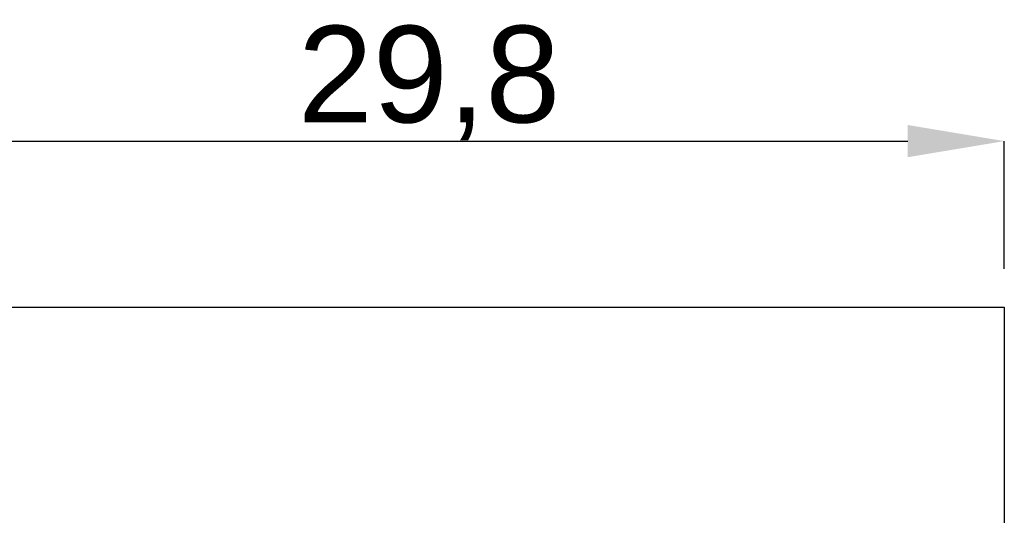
# Model space of a CAD drawing. Header units: millimetres. Extents: x 0 to 1096681, y -272449 to 90187.
# Tile 35 of 35: x 1071186 to 1096681, y -122100 to -109273. Entities that reach past the tile are written whole.
import ezdxf

# ---------------------------------------------------------------- set-up
doc = ezdxf.new("R2010")
doc.units = ezdxf.units.MM
doc.styles.get("Standard").update_dxf_attribs({"font": 'arial.ttf'})
doc.dimstyles.new('ISO-25', dxfattribs={"dimtxt": 2.5, "dimasz": 2.5, "dimexe": 1.25, "dimexo": 0.625, "dimtad": 1, "dimtxsty": 'Standard', "dimcen": 2.5, "dimadec": 0, "dimazin": 0, "dimtfac": 1, "dimtmove": 0, "dimatfit": 3, "dimfxl": 1, "dimarcsym": 0})

# ---------------------------------------------------------------- blocks, each defined once
blk = doc.blocks.new('*D30')
at = {"color": 0, "lineweight": -2}
for p, q in [((1066893, -115723), (1066893, -112414)), ((1069393, -112415), (1094181, -112415)), ((1096681, -115723), (1096681, -112414))]:
    blk.add_line(p, q, dxfattribs=at)
at = {"color": 0}
for points in [[(1069393, -111999), (1069393, -112832), (1066893, -112415)], [(1094181, -112832), (1094181, -111999), (1096681, -112415)]]:
    blk.add_solid(points, dxfattribs=at)
at = {"layer": 'Defpoints', "color": 0}
for p in [(1096681, -112415), (1066893, -115723), (1096681, -115723)]:
    blk.add_point(p, dxfattribs=at)
at = {"color": 0, "insert": (1081787, -110914), "char_height": 2500, "attachment_point": 5}
blk.add_mtext('29,8', dxfattribs=at)

msp = doc.modelspace()

# ---------------------------------------------------------------- linework, layer by layer
msp.add_lwpolyline([(1066881.372, -116709.602), (1096681.372, -116709.602), (1096681.372, -136509.602), (1066881.372, -136509.602), (1066881.372, -116709.602)])

# ---------------------------------------------------------------- dimensions: what is measured, and where the dimension line sits
dim = msp.add_linear_dim(base=(1096681.372, -112415.454), p1=(1066892.85, -115723.362), p2=(1096681.372, -115723.362), dimstyle='ISO-25', override={"dimscale": 1, "dimtxt": 2500, "dimasz": 2500, "dimdec": 1, "dimlfac": 0.001})
dim.commit()
dim.dimension.update_dxf_attribs({"geometry": '*D30', "text_midpoint": (1081787.111, -110913.579)})

doc.saveas('drawing.dxf')
